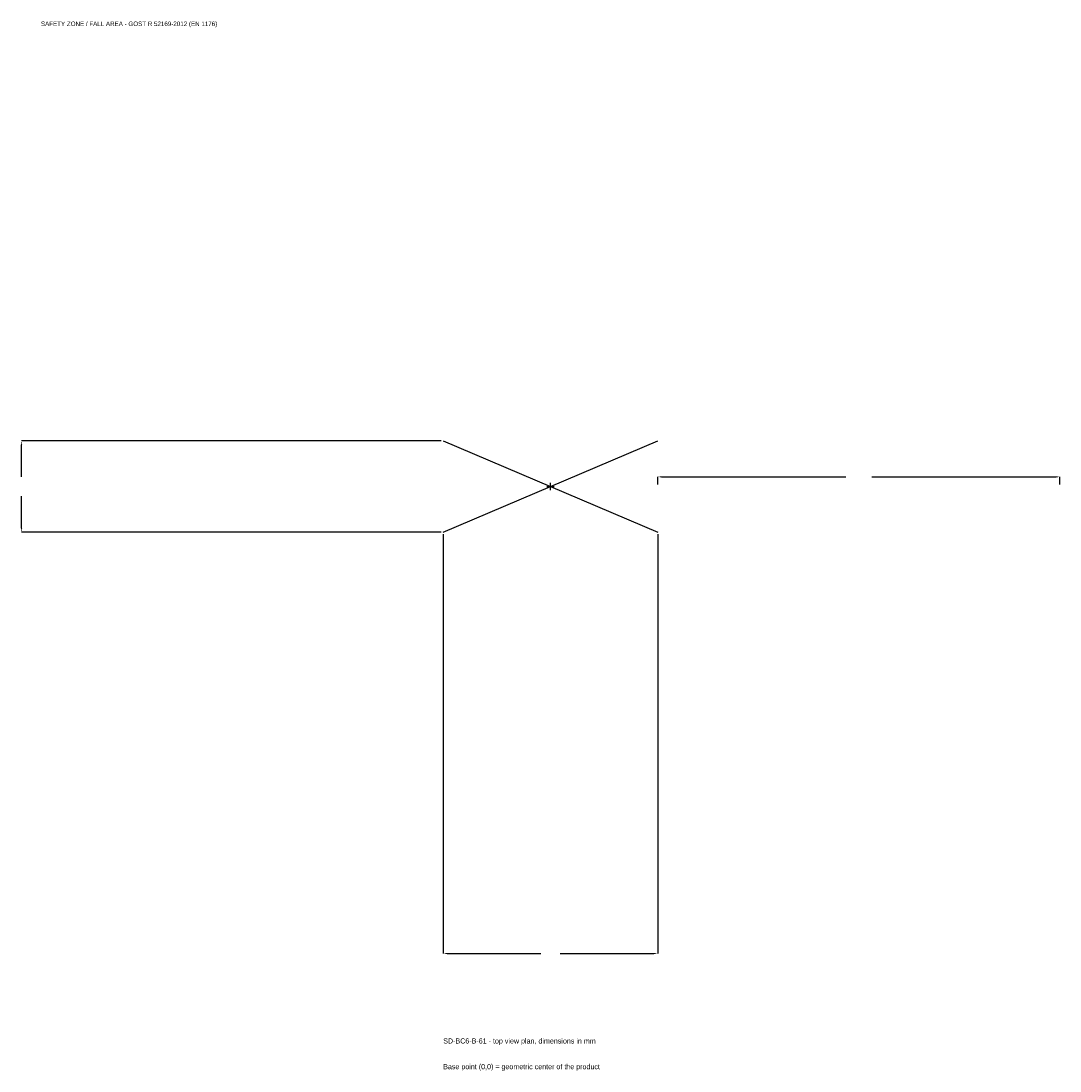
# Model space of a CAD drawing. Extents: x -1974 to 1900, y -2181 to 1737.
import ezdxf

# ---------------------------------------------------------------- set-up
doc = ezdxf.new("R2010")
doc.units = 0
for name, color, linetype in [('GP_MAF_zona_bezopasnosti', 1, 'Continuous'), ('ZSK_DANNYE', 3, 'Continuous'), ('ZSK_KONTUR', 7, 'Continuous'), ('ZSK_RAZMERY', 8, 'Continuous')]:
    doc.layers.add(name, color=color, linetype=linetype)
doc.dimstyles.new('ORION', dxfattribs={"dimtxt": 24, "dimasz": 14.4, "dimexe": 1.25, "dimexo": 7.2, "dimtad": 1, "dimcen": 2.5, "dimazin": 3, "dimtfac": 1, "dimtmove": 0, "dimatfit": 3})

# ---------------------------------------------------------------- blocks, each defined once
blk = doc.blocks.new('_CLOSEDFILLED')
at = {"color": 0, "linetype": 'BYBLOCK'}
blk.add_solid([(-1, 0.16), (0, 0), (-1, -0.16)], dxfattribs=at)
blk = doc.blocks.new('*D1')
for p, q in [((-400, -177.2), (-400, -1742)), ((400, -177.2), (400, -1742)), ((-385.6, -1742), (-36, -1742)), ((36, -1742), (385.6, -1742))]:
    blk.add_line(p, q)
at = {"layer": 'Defpoints'}
for p in [(-400, -170), (400, -170), (-400, -1742)]:
    blk.add_point(p, dxfattribs=at)
at = {"layer": 'ZSK_RAZMERY', "xscale": 14.399999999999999, "yscale": 14.399999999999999, "rotation": 180}
blk.add_blockref('_CLOSEDFILLED', (-400, -1742), dxfattribs=at)
at = {"layer": 'ZSK_RAZMERY', "xscale": 14.399999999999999, "yscale": 14.399999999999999}
blk.add_blockref('_CLOSEDFILLED', (400, -1742), dxfattribs=at)
blk = doc.blocks.new('*D2')
for p, q in [((-407.2, 170), (-1972, 170)), ((-1972, 36), (-1972, 155.6)), ((-1972, -155.6), (-1972, -36)), ((-407.2, -170), (-1972, -170))]:
    blk.add_line(p, q)
at = {"layer": 'Defpoints'}
for p in [(-400, 170), (-1972, -170), (-400, -170)]:
    blk.add_point(p, dxfattribs=at)
at = {"layer": 'ZSK_RAZMERY', "xscale": 14.399999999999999, "yscale": 14.399999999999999}
for p, rotation in [((-1972, 170), 90), ((-1972, -170), 270)]:
    blk.add_blockref('_CLOSEDFILLED', p, dxfattribs=dict(at, rotation=rotation))
blk = doc.blocks.new('*D3')
for p, q in [((400, 7.2), (400, 36)), ((414.4, 36), (1102, 36)), ((1198, 36), (1885.6, 36)), ((1900, 7.2), (1900, 36))]:
    blk.add_line(p, q)
at = {"layer": 'Defpoints'}
for p in [(400, 36), (400, 0), (1900, 0)]:
    blk.add_point(p, dxfattribs=at)
at = {"layer": 'ZSK_RAZMERY', "xscale": 14.399999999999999, "yscale": 14.399999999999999, "rotation": 180}
blk.add_blockref('_CLOSEDFILLED', (400, 36), dxfattribs=at)
at = {"layer": 'ZSK_RAZMERY', "xscale": 14.399999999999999, "yscale": 14.399999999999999}
blk.add_blockref('_CLOSEDFILLED', (1900, 36), dxfattribs=at)
blk = doc.blocks.new('B1')
at = {"layer": 'ZSK_KONTUR'}
for p, q in [((-400, -170), (400, 170)), ((-400, 170), (400, -170))]:
    blk.add_line(p, q, dxfattribs=at)
at = {"layer": 'ZSK_RAZMERY'}
for p, q in [((-13.6, 0), (13.6, 0)), ((0, -13.6), (0, 13.6))]:
    blk.add_line(p, q, dxfattribs=at)
at = {"layer": 'GP_MAF_zona_bezopasnosti', "color": 1}
blk.add_text('SAFETY ZONE / FALL AREA - GOST R 52169-2012 (EN 1176)', height=16.8, dxfattribs=at).set_placement((-1900, 1718))
at = {"layer": 'ZSK_RAZMERY'}
dim = blk.add_linear_dim(base=(-1972, -170), p1=(-400, -170), p2=(-400, 170), angle=90, dimstyle='ORION', dxfattribs=at)
dim.commit()
dim.dimension.update_dxf_attribs({"geometry": '*D2', "text_midpoint": (-1972, 0)})
for base, p1, p2, picture, middle in [((400, 36), (400, 0), (1900, 0), '*D3', (1150, 36)), ((-400, -1742), (-400, -170), (400, -170), '*D1', (0, -1742))]:
    dim = blk.add_linear_dim(base=base, p1=p1, p2=p2, dimstyle='ORION', dxfattribs=at)
    dim.commit()
    dim.dimension.update_dxf_attribs({"geometry": picture, "text_midpoint": middle})

msp = doc.modelspace()

# ---------------------------------------------------------------- block references
msp.add_blockref('B1', (0, 0))

# ---------------------------------------------------------------- texts
at = {"layer": 'ZSK_DANNYE', "color": 3}
msp.add_text('SD-BC6-B-61 - top view plan, dimensions in mm', height=19.2, dxfattribs=at).set_placement((-400, -2078))
at = {"layer": 'ZSK_DANNYE', "color": 7}
msp.add_text('Base point (0,0) = geometric center of the product', height=19.2, dxfattribs=at).set_placement((-400, -2174))

doc.saveas('drawing.dxf')
